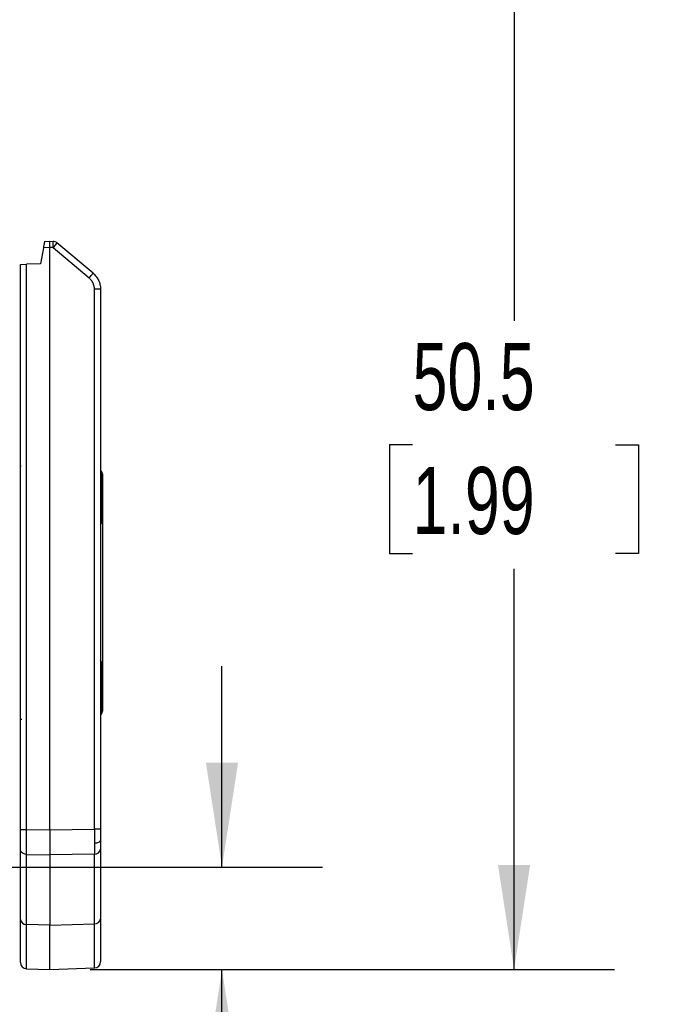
# Model space of a CAD drawing. Header units: millimetres. Extents: x 10 to 410, y 10 to 314.
# Tile 15 of 31: x 273 to 303, y 77 to 124. Entities that reach past the tile are written whole.
import ezdxf

# ---------------------------------------------------------------- set-up
doc = ezdxf.new("R2010")
doc.units = ezdxf.units.MM
doc.header["$LTSCALE"] = 1.5
doc.layers.add('DIMENSIONS', color=140, linetype='Continuous', lineweight=25)
doc.styles.add('SLDTEXTSTYLE0', font='TXT', dxfattribs={"width": 0.7})
doc.dimstyles.new('SLDDIMSTYLE0', dxfattribs={"dimtxt": 3.237012, "dimasz": 4.953, "dimexe": 0, "dimexo": 0.0625, "dimgap": 0.809253, "dimtad": 0, "dimtih": 1, "dimtoh": 1, "dimrnd": 1e-09, "dimzin": 12, "dimdsep": 46, "dimtxsty": 'SLDTEXTSTYLE0', "dimsah": 1, "dimcen": 0.09, "dimadec": 0, "dimazin": 3, "dimtfac": 1, "dimtofl": 0, "dimtmove": 0, "dimatfit": 3, "dimfxl": 0, "dimfrac": 2, "dimtolj": 1, "dimtzin": 12, "dimarcsym": 0})
doc.dimstyles.new('SLDDIMSTYLE1', dxfattribs={"dimtxt": 3.237012, "dimasz": 4.953, "dimexe": 0, "dimexo": 0.0625, "dimgap": 0.809253, "dimtad": 0, "dimtih": 1, "dimtoh": 1, "dimrnd": 1e-09, "dimzin": 12, "dimdsep": 46, "dimtxsty": 'SLDTEXTSTYLE0', "dimsah": 1, "dimcen": 0.09, "dimadec": 0, "dimazin": 3, "dimtfac": 1, "dimtmove": 0, "dimatfit": 0, "dimfxl": 0, "dimfrac": 2, "dimtolj": 1, "dimtzin": 12, "dimarcsym": 0})

# ---------------------------------------------------------------- blocks, each defined once
blk = doc.blocks.new('_D_3')
at = {"layer": 'DIMENSIONS'}
for p, q in [((288.962, 129.419), (300.865, 129.419)), ((296.102, 129.419), (296.102, 109.602)), ((291.293, 103.733), (290.206, 103.733)), ((290.206, 103.733), (290.206, 98.588)), ((300.912, 103.733), (301.999, 103.733)), ((301.999, 103.733), (301.999, 98.588)), ((290.206, 98.588), (291.293, 98.588)), ((301.999, 98.588), (300.912, 98.588)), ((296.102, 78.877), (296.102, 97.864)), ((276.015, 78.877), (300.865, 78.877))]:
    blk.add_line(p, q, dxfattribs=at)
for points in [[(296.102, 129.419), (295.34, 124.466), (296.864, 124.466)], [(296.102, 78.877), (296.864, 83.83), (295.34, 83.83)]]:
    blk.add_solid(points, dxfattribs=at)
at = {"layer": 'DIMENSIONS', "char_height": 3.175, "attachment_point": 1, "style": 'SLDTEXTSTYLE0'}
for s, insert in [('50.5', (291.293, 108.55)), ('1.99', (291.293, 102.681))]:
    blk.add_mtext(s, dxfattribs=dict(at, insert=insert))
blk = doc.blocks.new('_D_5')
at = {"layer": 'DIMENSIONS'}
for p, q in [((282.264, 83.727), (282.264, 93.252)), ((271.688, 83.727), (287.026, 83.727)), ((276.015, 78.877), (287.026, 78.877)), ((282.264, 62.872), (282.264, 78.877)), ((286.205, 62.872), (282.264, 62.872)), ((292.04, 62.872), (290.953, 62.872)), ((290.953, 62.872), (290.953, 57.727)), ((301.659, 62.872), (302.746, 62.872)), ((302.746, 62.872), (302.746, 57.727)), ((290.953, 57.727), (292.04, 57.727)), ((302.746, 57.727), (301.659, 57.727))]:
    blk.add_line(p, q, dxfattribs=at)
for points in [[(282.264, 83.727), (283.026, 88.68), (281.502, 88.68)], [(282.264, 78.877), (281.502, 73.924), (283.026, 73.924)]]:
    blk.add_solid(points, dxfattribs=at)
at = {"layer": 'DIMENSIONS', "char_height": 3.175, "attachment_point": 1, "style": 'SLDTEXTSTYLE0'}
for s, insert in [('4.9', (293.387, 67.689)), ('0.19', (292.04, 61.82))]:
    blk.add_mtext(s, dxfattribs=dict(at, insert=insert))

msp = doc.modelspace()

# ---------------------------------------------------------------- linework, layer by layer
for p, q in [((273.856, 113.365), (274.11, 113.373)), ((274.11, 113.373), (274.26, 113.368)), ((273.803, 113.063), (273.67, 112.311)), ((274.11, 113.073), (273.803, 113.063)), ((274.186, 113.071), (274.11, 113.073)), ((274.11, 85.494), (274.11, 113.073)), ((274.26, 113.069), (274.186, 113.071)), ((275.971, 111.633), (274.26, 113.069)), ((276.153, 111.863), (274.442, 113.298)), ((272.71, 112.277), (273, 112.288)), ((272.71, 85.513), (272.71, 112.277)), ((273.67, 112.311), (273, 112.288)), ((273, 85.513), (273, 112.288)), ((276.221, 85.53), (276.221, 111.097)), ((276.51, 111.097), (276.221, 111.097)), ((276.51, 111.097), (276.51, 85.53)), ((276.57, 100.266), (276.57, 102.188)), ((276.61, 102.228), (276.61, 100.226)), ((276.61, 100.226), (276.61, 93.228)), ((276.57, 93.188), (276.51, 93.188)), ((276.57, 91.266), (276.57, 93.188)), ((276.61, 93.228), (276.61, 91.226)), ((273, 85.513), (274.11, 85.494)), ((274.11, 85.494), (276.221, 85.53)), ((272.71, 81.249), (272.71, 84.566)), ((276.51, 84.584), (276.51, 81.277)), ((273, 84.33), (274.11, 84.311)), ((273, 81.012), (273, 84.33)), ((276.221, 84.347), (274.11, 84.311)), ((274.11, 84.311), (274.11, 80.982)), ((276.221, 81.04), (276.221, 84.347)), ((274.11, 80.982), (273, 81.012)), ((274.11, 80.982), (276.221, 81.04)), ((274.11, 78.877), (274.11, 80.982)), ((273, 78.916), (274.11, 78.877)), ((274.11, 78.877), (276.221, 78.951))]:
    msp.add_line(p, q)
at = {"flags": 128}
for points in [[(273, 78.916), (273, 78.976), (273, 79.156), (273, 79.454), (273, 79.867), (273, 80.388), (273, 81.012)], [(276.221, 78.951), (276.221, 79.011), (276.221, 79.19), (276.221, 79.487), (276.221, 79.898), (276.221, 80.418), (276.221, 81.04)]]:
    msp.add_lwpolyline(points, dxfattribs=at)
for centre, radius, start, end in [((274.249, 113.068), 0.3, 50, 88), ((273.928, 113.441), 2.727, 318.4834, 324.6497), ((276.241, 84.618), 0.272, 265.7519, 352.7845), ((272.98, 81.283), 0.272, 187.2155, 274.248), ((276.241, 81.311), 0.272, 265.752, 352.7845), ((273.01, 79.215), 0.3, 180, 268), ((276.21, 79.25), 0.3, 272, 0)]:
    msp.add_arc(centre, radius, start, end)
for points, knots in [([(273.856, 113.365), (273.856, 113.364), (273.856, 113.362), (273.854, 113.351), (273.85, 113.333), (273.846, 113.308), (273.838, 113.265), (273.824, 113.185), (273.81, 113.106), (273.803, 113.063)], [0, 0, 0, 0, 0.0969253, 0.1950765, 0.2945597, 0.3954771, 0.4979261, 0.7216929, 1, 1, 1, 1]), ([(274.11, 113.073), (274.11, 113.091), (274.11, 113.126), (274.11, 113.176), (274.11, 113.224), (274.11, 113.267), (274.11, 113.304), (274.11, 113.335), (274.11, 113.357), (274.11, 113.371), (274.11, 113.373), (274.11, 113.373)], [0, 0, 0, 0, 0.111157, 0.222287, 0.333397, 0.444492, 0.555581, 0.66667, 0.777764, 0.888872, 1, 1, 1, 1]), ([(274.26, 113.069), (274.263, 113.147), (274.264, 113.225), (274.264, 113.336), (274.263, 113.368), (274.26, 113.368)], [0, 0, 0, 0, 0.5, 0.5, 1, 1, 1, 1]), ([(274.442, 113.298), (274.444, 113.297), (274.425, 113.272), (274.358, 113.187), (274.31, 113.128), (274.26, 113.069)], [0, 0, 0, 0, 0.5, 0.5, 1, 1, 1, 1]), ([(276.221, 111.097), (276.22, 111.122), (276.218, 111.173), (276.205, 111.248), (276.185, 111.322), (276.147, 111.416), (276.082, 111.528), (276.008, 111.598), (275.971, 111.633)], [0, 0, 0, 0, 0.125107, 0.249193, 0.373762, 0.500304, 0.74964, 1, 1, 1, 1]), ([(276.153, 111.863), (276.179, 111.84), (276.229, 111.795), (276.296, 111.718), (276.354, 111.636), (276.403, 111.551), (276.443, 111.462), (276.473, 111.372), (276.495, 111.28), (276.508, 111.188), (276.509, 111.127), (276.51, 111.097)], [0, 0, 0, 0, 0.1179094, 0.2341183, 0.3486271, 0.4614361, 0.5725459, 0.6819567, 0.789669, 0.8956832, 1, 1, 1, 1]), ([(272.679, 102.739), (272.683, 102.738), (272.691, 102.735), (272.73, 102.732), (272.747, 102.731)], [0, 0, 0, 0, 0.544674, 1, 1, 1, 1]), ([(272.679, 102.739), (272.683, 102.738), (272.691, 102.735), (272.73, 102.732), (272.747, 102.731)], [0, 0, 0, 0, 0.5446743, 1, 1, 1, 1]), ([(276.51, 102.512), (276.533, 102.482), (276.597, 102.399), (276.605, 102.294), (276.61, 102.228)], [0, 0, 0, 0, 0.364137, 1, 1, 1, 1]), ([(276.51, 102.512), (276.533, 102.482), (276.597, 102.399), (276.605, 102.294), (276.61, 102.228)], [0, 0, 0, 0, 0.364137, 1, 1, 1, 1]), ([(276.51, 102.413), (276.517, 102.403), (276.544, 102.367), (276.563, 102.288), (276.568, 102.221), (276.57, 102.188)], [0, 0, 0, 0, 0.149093, 0.568884, 1, 1, 1, 1]), ([(276.51, 102.413), (276.517, 102.403), (276.544, 102.367), (276.563, 102.288), (276.568, 102.221), (276.57, 102.188)], [0, 0, 0, 0, 0.149093, 0.568884, 1, 1, 1, 1]), ([(276.51, 102.188), (276.524, 102.188), (276.559, 102.188), (276.566, 102.188), (276.57, 102.188)], [0, 0, 0, 0, 0.404909, 1, 1, 1, 1]), ([(276.51, 102.188), (276.524, 102.188), (276.559, 102.188), (276.566, 102.188), (276.57, 102.188)], [0, 0, 0, 0, 0.404909, 1, 1, 1, 1]), ([(276.57, 100.266), (276.566, 100.266), (276.559, 100.266), (276.524, 100.266), (276.51, 100.266)], [0, 0, 0, 0, 0.595091, 1, 1, 1, 1]), ([(276.57, 100.266), (276.568, 100.232), (276.563, 100.166), (276.544, 100.087), (276.517, 100.051), (276.51, 100.041)], [0, 0, 0, 0, 0.431116, 0.850907, 1, 1, 1, 1]), ([(276.57, 100.266), (276.566, 100.266), (276.559, 100.266), (276.524, 100.266), (276.51, 100.266)], [0, 0, 0, 0, 0.595091, 1, 1, 1, 1]), ([(276.57, 100.266), (276.568, 100.232), (276.563, 100.166), (276.544, 100.087), (276.517, 100.051), (276.51, 100.041)], [0, 0, 0, 0, 0.431116, 0.850907, 1, 1, 1, 1]), ([(276.51, 99.942), (276.533, 99.972), (276.597, 100.054), (276.605, 100.159), (276.61, 100.226)], [0, 0, 0, 0, 0.364137, 1, 1, 1, 1]), ([(276.51, 99.942), (276.533, 99.972), (276.597, 100.054), (276.605, 100.159), (276.61, 100.226)], [0, 0, 0, 0, 0.364137, 1, 1, 1, 1]), ([(276.61, 93.228), (276.605, 93.294), (276.597, 93.399), (276.533, 93.482), (276.51, 93.512)], [0, 0, 0, 0, 0.6358631, 1, 1, 1, 1]), ([(276.61, 93.228), (276.605, 93.294), (276.597, 93.399), (276.533, 93.482), (276.51, 93.512)], [0, 0, 0, 0, 0.635863, 1, 1, 1, 1]), ([(276.51, 93.413), (276.517, 93.403), (276.544, 93.367), (276.563, 93.288), (276.568, 93.221), (276.57, 93.188)], [0, 0, 0, 0, 0.149093, 0.568884, 1, 1, 1, 1]), ([(276.51, 93.413), (276.517, 93.403), (276.544, 93.367), (276.563, 93.288), (276.568, 93.221), (276.57, 93.188)], [0, 0, 0, 0, 0.149093, 0.568884, 1, 1, 1, 1]), ([(276.57, 91.266), (276.566, 91.266), (276.559, 91.266), (276.524, 91.266), (276.51, 91.266)], [0, 0, 0, 0, 0.595091, 1, 1, 1, 1]), ([(276.57, 91.266), (276.568, 91.232), (276.563, 91.166), (276.544, 91.087), (276.517, 91.051), (276.51, 91.041)], [0, 0, 0, 0, 0.4311162, 0.8509065, 1, 1, 1, 1]), ([(276.57, 91.266), (276.566, 91.266), (276.559, 91.266), (276.524, 91.266), (276.51, 91.266)], [0, 0, 0, 0, 0.595091, 1, 1, 1, 1]), ([(276.57, 91.266), (276.568, 91.232), (276.563, 91.166), (276.544, 91.087), (276.517, 91.051), (276.51, 91.041)], [0, 0, 0, 0, 0.431116, 0.850907, 1, 1, 1, 1]), ([(276.61, 91.226), (276.605, 91.159), (276.597, 91.054), (276.533, 90.972), (276.51, 90.942)], [0, 0, 0, 0, 0.635863, 1, 1, 1, 1]), ([(276.61, 91.226), (276.605, 91.159), (276.597, 91.054), (276.533, 90.972), (276.51, 90.942)], [0, 0, 0, 0, 0.635863, 1, 1, 1, 1]), ([(272.782, 90.724), (272.774, 90.724), (272.738, 90.723), (272.694, 90.719), (272.684, 90.716), (272.679, 90.714)], [0, 0, 0, 0, 0.140084, 0.568597, 1, 1, 1, 1]), ([(272.782, 90.724), (272.774, 90.724), (272.738, 90.723), (272.694, 90.719), (272.684, 90.716), (272.679, 90.714)], [0, 0, 0, 0, 0.140084, 0.5685966, 1, 1, 1, 1]), ([(272.71, 85.513), (272.71, 85.513), (272.741, 85.513), (272.848, 85.513), (272.923, 85.513), (273, 85.513)], [0, 0, 0, 0, 0.5, 0.5, 1, 1, 1, 1]), ([(272.71, 84.566), (272.71, 84.59), (272.71, 84.636), (272.71, 84.714), (272.71, 84.798), (272.71, 84.889), (272.71, 85.007), (272.71, 85.153), (272.71, 85.331), (272.71, 85.452), (272.71, 85.513)], [0, 0, 0, 0, 0.100794, 0.200366, 0.299552, 0.3992, 0.500145, 0.667295, 0.832606, 1, 1, 1, 1]), ([(274.11, 85.494), (274.11, 85.453), (274.11, 85.37), (274.11, 85.247), (274.11, 85.126), (274.11, 85.007), (274.11, 84.891), (274.11, 84.78), (274.11, 84.673), (274.11, 84.572), (274.11, 84.477), (274.11, 84.389), (274.11, 84.337), (274.11, 84.311)], [0, 0, 0, 0, 0.090916, 0.181827, 0.272736, 0.363642, 0.454548, 0.545452, 0.636358, 0.727264, 0.818173, 0.909084, 1, 1, 1, 1]), ([(276.51, 85.53), (276.51, 85.53), (276.482, 85.53), (276.37, 85.53), (276.29, 85.53), (276.221, 85.53)], [0, 0, 0, 0, 0.5, 0.5, 1, 1, 1, 1]), ([(276.51, 85.53), (276.51, 85.494), (276.51, 85.421), (276.51, 85.313), (276.51, 85.207), (276.51, 85.103), (276.51, 85.037), (276.51, 85.003)], [0, 0, 0, 0, 0.201697, 0.400863, 0.599174, 0.798328, 1, 1, 1, 1]), ([(276.222, 84.872), (276.291, 84.873), (276.37, 84.886), (276.482, 84.937), (276.51, 84.973), (276.51, 85.003)], [0, 0, 0, 0, 0.5, 0.5, 1, 1, 1, 1]), ([(276.51, 85.003), (276.51, 84.971), (276.51, 84.906), (276.51, 84.816), (276.51, 84.731), (276.51, 84.653), (276.51, 84.607), (276.51, 84.584)], [0, 0, 0, 0, 0.201672, 0.400826, 0.599137, 0.798303, 1, 1, 1, 1]), ([(273, 84.33), (272.923, 84.332), (272.848, 84.358), (272.741, 84.446), (272.71, 84.506), (272.71, 84.566)], [0, 0, 0, 0, 0.5, 0.5, 1, 1, 1, 1]), ([(272.71, 79.215), (272.71, 79.216), (272.71, 79.218), (272.71, 79.23), (272.71, 79.249), (272.71, 79.277), (272.71, 79.312), (272.71, 79.383), (272.71, 79.518), (272.71, 79.754), (272.71, 80.051), (272.71, 80.363), (272.71, 80.667), (272.71, 80.944), (272.71, 81.147), (272.71, 81.249)], [0, 0, 0, 0, 0.043188, 0.086316, 0.129417, 0.172528, 0.215683, 0.258917, 0.386434, 0.514033, 0.637976, 0.762001, 0.841352, 0.920612, 1, 1, 1, 1]), ([(276.51, 81.277), (276.51, 81.214), (276.51, 81.088), (276.51, 80.91), (276.51, 80.741), (276.51, 80.58), (276.51, 80.428), (276.51, 80.284), (276.51, 80.15), (276.51, 80.024), (276.51, 79.907), (276.51, 79.741), (276.51, 79.551), (276.51, 79.398), (276.51, 79.308), (276.51, 79.259), (276.51, 79.253), (276.51, 79.25)], [0, 0, 0, 0, 0.048898, 0.097597, 0.146145, 0.194594, 0.242994, 0.291395, 0.339849, 0.388406, 0.437116, 0.486028, 0.613537, 0.741127, 0.827428, 0.913625, 1, 1, 1, 1])]:
    msp.add_open_spline(points, degree=3, knots=knots)
for points in [[(273, 84.33), (272.999, 84.469), (272.998, 84.831), (272.999, 85.286), (273, 85.513)], [(276.221, 85.53), (276.221, 85.303), (276.222, 85.076), (276.222, 84.872)], [(276.222, 84.872), (276.222, 84.667), (276.221, 84.487), (276.221, 84.347)]]:
    msp.add_open_spline(points, degree=3)

# ---------------------------------------------------------------- dimensions: what is measured, and where the dimension line sits
at = {"layer": 'DIMENSIONS'}
for base, p2, dimstyle, picture, middle in [((296.102, 129.419), (287.057, 129.419), 'SLDDIMSTYLE0', '_D_3', (296.102, 103.733)), ((282.264, 83.727), (269.783, 83.727), 'SLDDIMSTYLE1', '_D_5', (282.264, 62.872))]:
    dim = msp.add_linear_dim(base=base, p1=(274.11, 78.877), p2=p2, angle=90, dimstyle=dimstyle, dxfattribs=at)
    dim.commit()
    dim.dimension.update_dxf_attribs({"geometry": picture, "text_midpoint": middle, "dimtype": 160})

doc.saveas('drawing.dxf')
